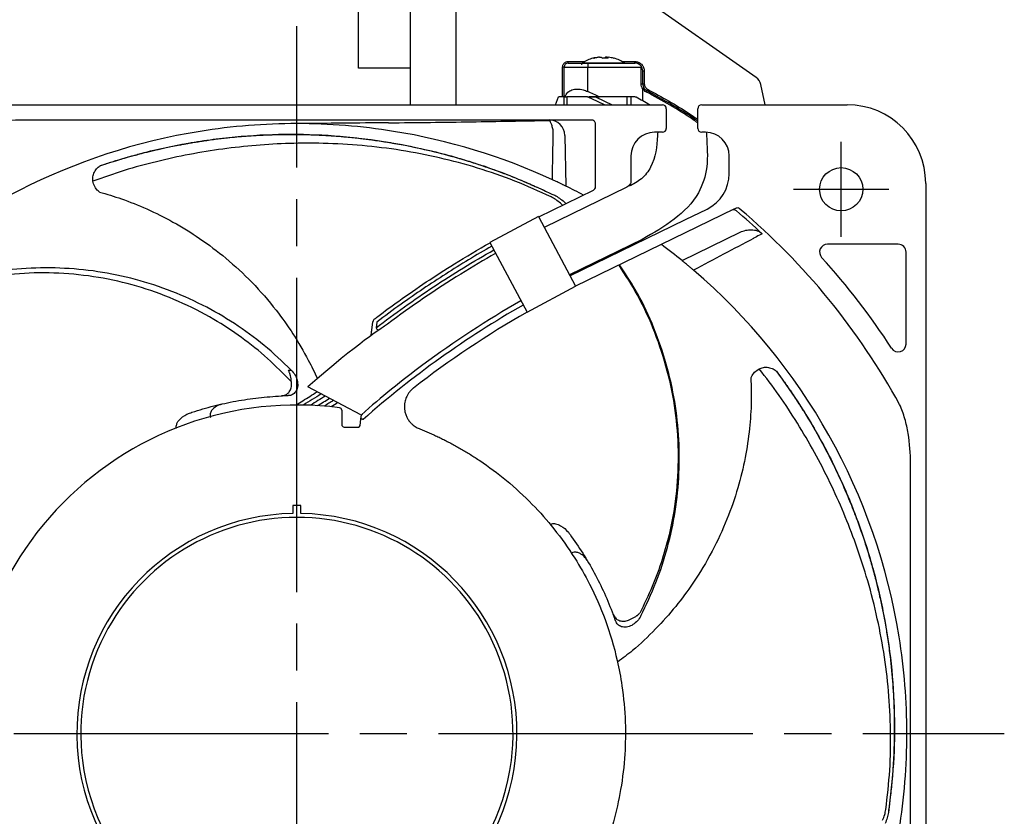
# Model space of a CAD drawing. Header units: millimetres. Extents: x 0 to 594, y 0 to 420.
# Tile 3 of 15: x 92 to 217, y 178 to 279. Entities that reach past the tile are written whole.
import ezdxf

# ---------------------------------------------------------------- set-up
doc = ezdxf.new("R2010")
doc.units = ezdxf.units.MM
doc.linetypes.add('CENTER', pattern=[27, 20, -2, 3, -2])

msp = doc.modelspace()

# ---------------------------------------------------------------- linework, layer by layer
for p, q in [((147.2, 288.35), (147.2, 268.35)), ((185.42, 271.83), (160.4, 289.35)), ((141.4, 287.85), (141.4, 268.35)), ((134.83, 273.51), (134.83, 282.3)), ((165.51, 274.4), (165.38, 274.4)), ((165.51, 274.4), (165.73, 274.4)), ((166.47, 274.4), (166.27, 274.4)), ((166.27, 274.26), (166.27, 274.4)), ((166.46, 274.4), (166.62, 274.4)), ((166.46, 274.4), (166.46, 274.26)), ((134.83, 273.01), (134.83, 273.51)), ((161, 273.15), (160.8, 273.15)), ((160.8, 269.35), (160.8, 273.15)), ((161, 273.15), (164, 273.15)), ((161, 269.35), (161, 273.15)), ((161.5, 273.65), (161.5, 273.85)), ((161.5, 273.85), (163.63, 273.85)), ((163.33, 273.67), (168.67, 273.67)), ((164, 273.65), (164, 273.15)), ((164, 273.65), (170, 273.65)), ((164, 270.04), (164, 273.15)), ((164, 273.15), (170.8, 273.15)), ((168.37, 273.85), (170, 273.85)), ((170, 273.65), (170, 273.85)), ((170.8, 271.03), (170.8, 273.15)), ((141.4, 273.01), (134.83, 273.01)), ((171, 271.03), (171, 272.65)), ((171, 272.65), (171.2, 272.65)), ((171.2, 272.65), (171.2, 271.03)), ((170.8, 271.03), (171, 271.03)), ((171, 271.03), (171.2, 271.03)), ((186.57, 268.35), (186.02, 270.92)), ((159.89, 268.35), (160.3, 269.35)), ((160.8, 269.35), (160.3, 269.35)), ((161, 269.35), (160.8, 269.35)), ((161, 268.35), (161, 269.35)), ((163.8, 269.35), (161.53, 269.35)), ((165.49, 269.35), (164.18, 269.35)), ((164.95, 269.35), (165.49, 269.35)), ((170, 269.35), (165.49, 269.35)), ((169, 268.35), (169, 269.35)), ((169.5, 269.35), (169.5, 268.35)), ((171, 268.84), (171, 270.36)), ((57, 268.35), (173.5, 268.35)), ((178.5, 268.35), (197, 268.35)), ((174, 267.85), (174, 265.35)), ((178, 265.35), (178, 267.85)), ((164.5, 266.41), (92.66, 266.41)), ((159.06, 266.36), (159.11, 266.41)), ((164.5, 266.41), (159.11, 266.41)), ((164.5, 266.41), (164.5, 266.41)), ((165, 257.93), (165, 266)), ((161.1, 264.45), (161.22, 258)), ((173.5, 264.85), (172.5, 264.85)), ((179, 264.85), (178.5, 264.85)), ((169.5, 261.85), (169.5, 258.48)), ((182, 259.58), (182, 261.85)), ((102, 260.61), (102.04, 260.63)), ((207, 258.35), (207, 118.35)), ((157.76, 254.09), (164.72, 257.48)), ((168.98, 257.86), (158.47, 252.74)), ((159.56, 256.93), (159.8, 256.83)), ((160.78, 255.56), (160.53, 255.82)), ((161.23, 255.78), (161.02, 255.98)), ((182.58, 255.07), (162.46, 245.25)), ((176.46, 253.75), (179.19, 255.08)), ((157.73, 254.13), (151.55, 250.84)), ((161.74, 246.59), (176.46, 253.75)), ((176, 248.52), (183.41, 252.13)), ((170.94, 251.22), (161.69, 246.7)), ((203.5, 250.6), (194.5, 250.6)), ((204.5, 237.91), (204.5, 249.6)), ((156.28, 241.97), (162.46, 245.25)), ((136.57, 240.02), (136.66, 240.75)), ((137.16, 240.69), (137.07, 239.96)), ((188, 234.45), (188.03, 234.42)), ((135.14, 228.91), (128.37, 232.45)), ((135.04, 227.53), (135.14, 228.35)), ((135.18, 228.65), (135.19, 228.77)), ((133, 227.35), (134.84, 227.35)), ((205.06, 154.01), (205.06, 222.69)), ((127.5, 217.35), (126.5, 217.35)), ((126.5, 217.35), (126.5, 216.35)), ((127.5, 216.35), (127.5, 217.35)), ((202.28, 178.58), (202.26, 178.32))]:
    msp.add_line(p, q)
at = {"linetype": 'CENTER', "ltscale": 2}
for p, q in [((127, 98.35), (127, 278.35)), ((37, 188.35), (217, 188.35))]:
    msp.add_line(p, q, dxfattribs=at)
at = {"linetype": 'CENTER', "ltscale": 0.861195}
for p, q in [((196.25, 251.55), (196.25, 263.65)), ((190.2, 257.6), (202.3, 257.6))]:
    msp.add_line(p, q, dxfattribs=at)
at = {"ltscale": 0.861195}
for p, q in [((157.73, 254.13), (162.46, 245.25)), ((151.55, 250.84), (156.28, 241.97))]:
    msp.add_line(p, q, dxfattribs=at)
at = {"flags": 128}
for points in [[(168.71, 273.65), (168.7, 273.65), (168.67, 273.67)], [(171.52, 270.15), (171.53, 270.15), (171.53, 270.16), (171.54, 270.18), (171.55, 270.2), (171.57, 270.23), (171.58, 270.26), (171.6, 270.29), (171.62, 270.32)], [(136.54, 239.7), (136.55, 239.83), (136.56, 239.93), (136.57, 240.02)], [(137.07, 239.96), (137.13, 239.89), (137.18, 239.81), (137.24, 239.75), (137.28, 239.69), (137.32, 239.64), (137.34, 239.61)], [(135.44, 228.32), (135.38, 228.32), (135.33, 228.33), (135.27, 228.34), (135.23, 228.34), (135.19, 228.35), (135.16, 228.35), (135.15, 228.35), (135.14, 228.35)]]:
    msp.add_lwpolyline(points, dxfattribs=at)
msp.add_circle((196.25, 257.6), 2.75)
for centre, radius, start, end in [((165.94, 269.59), 4.84, 96.6045, 105.4134), ((166.07, 269.59), 4.84, 96.6046, 105.4133), ((165.46, 274.02), 0.471, 30.4403, 53.936), ((166.54, 274.02), 0.471, 126.064, 149.5597), ((166.19, 274.02), 0.471, 30.4403, 53.936), ((166.06, 269.59), 4.84, 74.5866, 83.3955), ((161.5, 273.15), 0.5, 90, 180), ((163.47, 273.45), 0.27, 122.336, 180), ((166, 269.45), 5, 105.4306, 122.336), ((164.71, 274.1), 0.171, 67.9331, 112.0669), ((165.77, 268.89), 5.39, 87.5585, 89.1043), ((166.23, 268.96), 5.31, 86.0675, 93.9325), ((167.3, 274.15), 0.129, 64.7058, 85.0089), ((166, 269.45), 5, 57.664, 74.5694), ((184.56, 270.6), 1.5, 12, 55), ((172, 271.03), 1, 180, 212.1839), ((130, 192.85), 83.7, 64.4203, 66.0546), ((127.15, 188.13), 89.81, 64.7274, 65.7765), ((130, 192.85), 84.1, 63.8578, 65.4492), ((169.91, 268.86), 0.5, 62.0911, 79.3952), ((171.17, 270.18), 0.353, 324.59, 355.3434), ((127.15, 188.13), 91.85, 61.4837, 62.0911), ((127.15, 188.13), 91.85, 60.8498, 61.4837), ((173.5, 267.85), 0.5, 0, 90), ((178.5, 267.85), 0.5, 90, 180), ((197, 258.35), 10, 360, 90), ((127, 188.35), 77.6, 90, 99.1168), ((127, 188.35), 77.6, 80.8832, 90), ((164.5, 265.91), 0.5, 0.0203, 90.0211), ((127, 188.35), 77.6, 99.1168, 169.9525), ((127, 188.35), 77.6, 65.2295, 80.8832), ((172.5, 261.85), 3, 90, 180), ((173.5, 265.35), 0.5, 270, 0), ((178.5, 265.35), 0.5, 180, 270), ((179, 261.85), 3, 0, 90), ((177, 259.58), 5, 296, 0), ((127, 188.35), 77.6, 63.8359, 64.1236), ((127, 188.35), 77.6, 61.9889, 63.8359), ((164.5, 257.93), 0.5, 296, 0), ((127, 188.35), 86.88, 47.0537, 49.9455), ((182.97, 254.74), 0.527, 39.6981, 67.1037), ((127, 188.35), 87.35, 28.628, 49.8072), ((127, 188.35), 77.6, 50.8411, 53.3073), ((194.5, 249.6), 1, 90, 222.2192), ((203.5, 249.6), 1, 0, 90), ((127, 188.35), 77.6, 50.5616, 50.8411), ((127, 188.35), 90.15, 32.9363, 42.2192), ((127, 188.35), 77.6, 9.1168, 49.4264), ((216.57, 136.42), 123.19, 119.716, 126.6529), ((216.2, 136.85), 122.02, 119.6722, 131.4435), ((137.16, 240.69), 0.5, 127.2775, 173), ((203.5, 237.91), 1, 212.9363, 0), ((216.99, 135.99), 123.79, 126.6896, 131.3509), ((127, 188.35), 41.8, 82.5234, 191.7144), ((132.4, 229.5), 0.3, 0, 82.5234), ((133, 227.65), 0.3, 180, 270), ((134.84, 227.55), 0.2, 270, 353), ((127, 188.35), 28, 91.0232, 88.9768), ((127, 188.35), 27.5, 27.0357, 152.9643), ((127, 188.35), 27.5, 152.9643, 187.1645), ((127, 188.35), 27.5, 352.8355, 27.0357), ((127, 188.35), 77.6, 0, 9.1168), ((127, 188.35), 77.6, 350.8832, 0), ((127, 188.35), 27.5, 187.1645, 352.8355)]:
    msp.add_arc(centre, radius, start, end)
for centre, major_axis, ratio, start_param, end_param in [((159.1, 264.41), (1.33, 1.5), 0.998676, 5.458113, 7.010138), ((164.5, 265.91), (0, -0.5), 0.999261, 1.570796, 3.141593)]:
    msp.add_ellipse(centre, major_axis=major_axis, ratio=ratio, start_param=start_param, end_param=end_param)
for points, knots in [([(160.8, 273.15), (160.81, 273.24), (160.82, 273.37), (160.91, 273.54), (161, 273.65), (161.11, 273.74), (161.28, 273.83), (161.41, 273.84), (161.5, 273.85)], [0, 0, 0, 0, 0.239447, 0.369477, 0.500001, 0.630035, 0.760556, 1, 1, 1, 1]), ([(161.5, 273.65), (161.53, 273.65), (161.59, 273.65), (161.9, 273.65), (162.22, 273.65), (162.62, 273.65), (163.2, 273.65), (163.69, 273.65), (164, 273.65)], [0, 0, 0, 0, 0.239443, 0.369653, 0.5, 0.63021, 0.760557, 1, 1, 1, 1]), ([(170, 273.85), (170.15, 273.83), (170.38, 273.81), (170.66, 273.66), (170.85, 273.5), (171.01, 273.31), (171.16, 273.03), (171.18, 272.8), (171.2, 272.65)], [0, 0, 0, 0, 0.239442, 0.369578, 0.499999, 0.630136, 0.760556, 1, 1, 1, 1]), ([(170.83, 273.2), (170.78, 273.27), (170.66, 273.42), (170.4, 273.59), (170.16, 273.65), (170.02, 273.65), (170, 273.65), (170, 273.65)], [0, 0, 0, 0, 0.22918, 0.526297, 0.93559, 0.994307, 1, 1, 1, 1]), ([(170.83, 273.2), (170.82, 273.19), (170.81, 273.17), (170.8, 273.15), (170.8, 273.15)], [0, 0, 0, 0, 0.92836, 1, 1, 1, 1]), ([(171, 272.65), (171, 272.65), (171, 272.77), (170.97, 272.95), (170.88, 273.13), (170.84, 273.19), (170.83, 273.2)], [0, 0, 0, 0, 0.010233, 0.647312, 0.947405, 1, 1, 1, 1]), ([(171, 270.36), (170.94, 270.47), (170.83, 270.67), (170.81, 270.91), (170.8, 271.03)], [0, 0, 0, 0, 0.499993, 1, 1, 1, 1]), ([(171.2, 271.03), (171.21, 270.96), (171.22, 270.81), (171.31, 270.61), (171.44, 270.44), (171.56, 270.36), (171.62, 270.32)], [0, 0, 0, 0, 0.249216, 0.499943, 0.749228, 1, 1, 1, 1]), ([(161, 269.35), (161.01, 269.35), (161.03, 269.35), (161.16, 269.35), (161.26, 269.35), (161.33, 269.35), (161.35, 269.35)], [0, 0, 0, 0, 0.470987, 0.729954, 0.923501, 1, 1, 1, 1]), ([(161.1, 269.35), (161.2, 269.56), (161.38, 269.93), (161.96, 270.28), (162.66, 270.39), (163.38, 270.29), (163.8, 270.12), (164, 270.04)], [0, 0, 0, 0, 0.263398, 0.468102, 0.674193, 0.850307, 1, 1, 1, 1]), ([(163.97, 269.35), (163.34, 269.35), (162.46, 269.35), (161.58, 269.35), (161.35, 269.35)], [0, 0, 0, 0, 0.7318069, 1, 1, 1, 1]), ([(161.35, 269.35), (161.35, 269.14), (161.35, 268.81), (161.35, 268.47), (161.35, 268.35)], [0, 0, 0, 0, 0.631608, 1, 1, 1, 1]), ([(163.97, 269.35), (164.11, 269.35), (164.42, 269.35), (164.76, 269.35), (164.95, 269.35)], [0, 0, 0, 0, 0.444351, 1, 1, 1, 1]), ([(171.01, 270.4), (171.01, 270.39), (171.01, 270.39), (171, 270.38), (171, 270.37), (171, 270.37), (171, 270.36)], [0, 0, 0, 0, 0.180944, 0.417839, 0.853259, 1, 1, 1, 1]), ([(171.01, 270.4), (171.03, 270.41), (171.06, 270.43), (171.11, 270.46), (171.14, 270.48), (171.15, 270.49), (171.15, 270.49), (171.15, 270.5)], [0, 0, 0, 0, 0.213855, 0.451592, 0.713159, 0.853563, 1, 1, 1, 1]), ([(171.46, 269.97), (171.37, 270.03), (171.19, 270.14), (171.07, 270.31), (171.01, 270.4)], [0, 0, 0, 0, 0.500792, 1, 1, 1, 1]), ([(171.52, 270.15), (171.45, 270.2), (171.3, 270.29), (171.2, 270.43), (171.15, 270.5)], [0, 0, 0, 0, 0.523901, 1, 1, 1, 1]), ([(178, 266.05), (177.8, 266.19), (175.71, 267.65), (173.48, 268.87), (171.46, 269.97)], [0, 0, 0, 0, 0.097982, 1, 1, 1, 1]), ([(171.52, 270.15), (173.62, 269.01), (175.83, 267.8), (177.89, 266.36), (178, 266.28)], [0, 0, 0, 0, 0.94656, 1, 1, 1, 1]), ([(171.62, 270.32), (173.41, 269.34), (175.59, 268.15), (177.63, 266.75), (178, 266.5)], [0, 0, 0, 0, 0.821183, 1, 1, 1, 1]), ([(92.66, 266.41), (91.37, 266.42), (90.09, 266.33), (88.19, 266.01), (87.56, 265.87), (86.33, 265.52), (85.73, 265.3), (85.15, 265.02)], [0, 0, 0, 0, 0.5, 0.5, 0.75, 0.75, 1, 1, 1, 1]), ([(138.67, 266.06), (142.28, 266.09), (145.77, 266.13), (152.55, 266.24), (155.84, 266.3), (159.06, 266.36)], [0, 0, 0, 0, 0.5, 0.5, 1, 1, 1, 1]), ([(159.62, 264.99), (159.58, 265.2), (159.54, 265.39), (159.45, 265.72), (159.41, 265.86), (159.31, 266.09), (159.26, 266.18), (159.16, 266.31), (159.11, 266.35), (159.06, 266.36)], [0, 0, 0, 0, 0.25, 0.25, 0.5, 0.5, 0.75, 0.75, 1, 1, 1, 1]), ([(102, 260.61), (102.2, 260.68), (102.64, 260.82), (103.3, 261.04), (103.98, 261.25), (104.72, 261.47), (105.54, 261.71), (106.36, 261.93), (107.05, 262.12), (107.65, 262.27), (108.26, 262.42), (108.9, 262.57), (109.54, 262.72), (110.22, 262.87), (111.02, 263.04), (111.8, 263.19), (112.47, 263.32), (113.03, 263.42), (113.6, 263.52), (114.26, 263.63), (115.26, 263.78), (116.56, 263.97), (118.44, 264.19), (120.58, 264.38), (122.94, 264.52), (125.53, 264.59), (127.44, 264.58), (128.78, 264.54), (129.24, 264.53), (129.71, 264.51), (130.19, 264.48), (130.68, 264.46), (131.28, 264.42), (132.16, 264.36), (133.46, 264.25), (134.97, 264.09), (136.37, 263.91), (137.46, 263.76), (138.43, 263.61), (139.44, 263.44), (141.36, 263.09), (144.03, 262.51), (146.92, 261.75), (149.21, 261.06), (150.96, 260.48), (152.68, 259.87), (154.41, 259.21), (156.2, 258.47), (157.92, 257.71), (159.05, 257.17), (159.56, 256.93)], [0, 0, 0, 0, 0.010628, 0.023764, 0.035286, 0.046745, 0.062593, 0.078804, 0.089854, 0.098737, 0.110129, 0.121674, 0.131842, 0.143184, 0.15661, 0.172774, 0.18326, 0.190603, 0.201436, 0.212642, 0.224221, 0.252611, 0.278996, 0.319849, 0.361758, 0.398757, 0.451728, 0.459397, 0.467235, 0.475242, 0.483419, 0.491764, 0.500279, 0.514058, 0.536712, 0.566976, 0.591825, 0.608693, 0.623225, 0.641956, 0.660984, 0.722472, 0.781119, 0.812924, 0.84402, 0.874408, 0.905282, 0.937175, 0.972129, 1, 1, 1, 1]), ([(102.04, 260.63), (103.76, 261.17), (106.54, 262.05), (110.38, 262.95), (113.56, 263.56), (117.81, 264.19), (123.1, 264.63), (129.4, 264.63), (135.68, 264.11), (141.96, 263.06), (148.11, 261.49), (154.12, 259.44), (157.9, 257.7), (159.8, 256.83)], [0, 0, 0, 0, 0.086263, 0.140003, 0.19375, 0.247428, 0.354846, 0.462254, 0.569657, 0.678771, 0.787882, 0.893942, 1, 1, 1, 1]), ([(159.35, 256.62), (157.82, 257.32), (154.76, 258.72), (149.99, 260.35), (145.16, 261.65), (140.26, 262.6), (135.31, 263.21), (130.58, 263.48), (126.08, 263.46), (121.81, 263.22), (117.56, 262.75), (113.32, 262.07), (109.12, 261.14), (104.99, 260.03), (102.36, 259.1), (101.05, 258.64)], [0, 0, 0, 0, 0.083716, 0.167362, 0.251055, 0.334494, 0.417802, 0.501178, 0.57257, 0.643898, 0.715198, 0.786417, 0.857783, 0.928617, 1, 1, 1, 1]), ([(101.05, 258.64), (101.04, 258.72), (101.02, 258.89), (101.04, 259.19), (101.11, 259.5), (101.23, 259.8), (101.4, 260.07), (101.61, 260.32), (101.81, 260.48), (101.94, 260.57), (101.99, 260.6), (102, 260.61), (102, 260.61)], [0, 0, 0, 0, 0.1227181, 0.2492502, 0.3726881, 0.4976613, 0.6245992, 0.752392, 0.8783831, 0.9384216, 0.9686457, 1, 1, 1, 1]), ([(101.87, 257.26), (101.88, 257.26), (101.88, 257.26), (101.87, 257.26), (101.82, 257.3), (101.58, 257.49), (101.21, 257.94), (101.1, 258.4), (101.05, 258.64)], [0, 0, 0, 0, 0.010857, 0.028775, 0.050654, 0.151198, 0.553437, 1, 1, 1, 1]), ([(160.87, 258.17), (160.86, 258.17), (160.83, 258.19), (160.73, 258.23), (160.66, 258.27), (160.44, 258.37), (160.3, 258.44), (160.03, 258.57), (159.93, 258.61), (159.73, 258.71), (159.62, 258.76), (159.51, 258.81)], [0, 0, 0, 0, 0.25, 0.25, 0.5, 0.5, 0.75, 0.75, 0.875, 0.875, 1, 1, 1, 1]), ([(169.48, 258.43), (169.46, 258.38), (169.43, 258.29), (169.32, 258.14), (169.26, 258.07), (169.2, 258.02)], [0, 0, 0, 0, 0.5, 0.5, 1, 1, 1, 1]), ([(169.5, 258.47), (169.5, 258.47), (169.5, 258.47), (169.5, 258.47), (169.5, 258.48), (169.5, 258.48), (169.5, 258.48), (169.5, 258.48), (169.5, 258.48), (169.5, 258.48)], [0, 0, 0, 0, 0.0000083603, 0.0000083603, 0.0000083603, 0.00002132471, 0.00002132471, 0.00002132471, 0.00002426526, 0.00002426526, 0.00002426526, 0.00002426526]), ([(101.87, 257.25), (102.81, 256.98), (104.86, 256.37), (107.99, 255.1), (111.33, 253.44), (114.72, 251.36), (118.09, 248.81), (121.38, 245.76), (124.21, 242.51), (126.58, 239.17), (128.28, 236.24), (129.25, 234.31), (129.6, 233.52)], [0, 0, 0, 0, 0.070266, 0.1534539, 0.2431109, 0.3385894, 0.4398072, 0.54798, 0.662034, 0.7511637, 0.8442719, 0.9071939, 0.9071939, 0.9071939, 0.9071939]), ([(159.8, 256.83), (160, 256.72), (160.41, 256.49), (160.81, 256.15), (161.02, 255.98)], [0, 0, 0, 0, 0.488255, 1, 1, 1, 1]), ([(160.53, 255.82), (160.33, 255.98), (159.95, 256.3), (159.54, 256.51), (159.35, 256.62)], [0, 0, 0, 0, 0.525539, 1, 1, 1, 1]), ([(182.91, 254.85), (182.81, 254.93), (182.68, 254.96), (182.44, 254.97), (182.31, 254.94), (182.2, 254.88)], [0, 0, 0, 0, 0.5, 0.5, 1, 1, 1, 1]), ([(183.17, 255.22), (183.07, 255.22), (182.97, 255.2), (182.77, 255.15), (182.67, 255.11), (182.58, 255.07)], [0, 0, 0, 0, 0.5, 0.5, 1, 1, 1, 1]), ([(183.41, 252.13), (183.63, 252.24), (183.86, 252.32), (184.34, 252.43), (184.59, 252.46), (185.08, 252.45), (185.33, 252.4), (185.79, 252.24), (186.01, 252.11), (186.19, 251.94)], [0, 0, 0, 0, 0.25, 0.25, 0.5, 0.5, 0.75, 0.75, 1, 1, 1, 1]), ([(186.19, 251.94), (185.95, 251.82), (185.72, 251.69), (185.48, 251.56), (185.35, 251.5), (185.23, 251.43), (185.11, 251.36)], [0, 0, 0, 0, 0.001276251, 0.001276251, 0.001276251, 0.001937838, 0.001937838, 0.001937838, 0.001937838]), ([(139.96, 243.38), (142.27, 245.03), (144.63, 246.61), (148.54, 249.04), (150.05, 249.93), (151.57, 250.8)], [0.5697333, 0.5697333, 0.5697333, 0.5697333, 0.75, 0.75, 0.8613431, 0.8613431, 0.8613431, 0.8613431]), ([(137.07, 239.96), (139.45, 241.79), (141.89, 243.53), (146.89, 246.84), (149.45, 248.41), (152.06, 249.89)], [0, 0, 0, 0, 0.5, 0.5, 1, 1, 1, 1]), ([(152.29, 249.45), (150.79, 248.6), (149.31, 247.72), (144.65, 244.83), (141.54, 242.7), (138.52, 240.44)], [0.4773766, 0.4773766, 0.4773766, 0.4773766, 0.5878482, 0.5878482, 0.8296439, 0.8296439, 0.8296439, 0.8296439]), ([(151.81, 250.36), (149.82, 249.23), (147.86, 248.05), (144, 245.58), (142.11, 244.3), (140.25, 242.97)], [0, 0, 0, 0, 0.5, 0.5, 1, 1, 1, 1]), ([(177.47, 247.29), (177.38, 247.37), (177.29, 247.45), (177.11, 247.6), (177.02, 247.68), (176.87, 247.81), (176.8, 247.87), (176.67, 247.97), (176.62, 248.01), (176.48, 248.13), (176.41, 248.18), (176.33, 248.26), (176.3, 248.28), (176.3, 248.28)], [0, 0, 0, 0, 0.125, 0.125, 0.25, 0.25, 0.375, 0.375, 0.5, 0.5, 0.75, 0.75, 1, 1, 1, 1]), ([(126.29, 234.6), (125.16, 235.67), (122.89, 237.82), (119.09, 240.57), (114.98, 242.96), (110.56, 244.9), (105.88, 246.36), (101.09, 247.29), (96.22, 247.67), (91.36, 247.52), (86.56, 246.84), (81.9, 245.6), (77.4, 243.91), (74.59, 242.37), (73.19, 241.6)], [0, 0, 0, 0, 0.0810922, 0.1624072, 0.243483, 0.3281885, 0.4131571, 0.497853, 0.5820182, 0.6664386, 0.7505845, 0.8336405, 0.9169509, 1, 1, 1, 1]), ([(126.3, 233.09), (125.31, 234.11), (123.32, 236.13), (120, 238.78), (116.23, 241.26), (111.98, 243.42), (107.26, 245.18), (102.37, 246.37), (97.36, 246.97), (92.32, 247), (87.3, 246.42), (82.39, 245.23), (77.62, 243.51), (74.67, 241.89), (73.2, 241.08)], [0, 0, 0, 0, 0.0734916, 0.1463809, 0.2192777, 0.3061988, 0.3925128, 0.4788956, 0.5659943, 0.6524484, 0.7391523, 0.826408, 0.9130022, 1, 1, 1, 1]), ([(167.94, 247.93), (168.77, 246.66), (170.54, 243.95), (172.58, 239.43), (174.18, 234.53), (175.19, 229.47), (175.59, 224.32), (175.38, 219.16), (174.63, 214.54), (173.52, 210.49), (172.26, 207.01), (171.17, 204.78), (170.63, 203.67)], [0, 0, 0, 0, 0.097598, 0.207953, 0.31815, 0.429286, 0.539612, 0.65006, 0.761322, 0.840724, 0.920093, 1, 1, 1, 1]), ([(170.76, 203.32), (171.43, 204.73), (172.78, 207.54), (174.22, 212.01), (175.22, 216.66), (175.7, 221.46), (175.65, 226.36), (175.05, 231.21), (173.91, 235.95), (172.26, 240.53), (170.32, 244.58), (168.72, 246.95), (168.03, 247.97)], [0, 0, 0, 0, 0.09952, 0.199313, 0.298813, 0.402767, 0.507044, 0.610987, 0.714278, 0.817882, 0.92115, 1, 1, 1, 1]), ([(136.86, 241.09), (137, 241.2), (137.15, 241.31), (138.18, 242.08), (139.06, 242.74), (139.96, 243.38)], [0.48831673, 0.48831673, 0.48831673, 0.48831673, 0.5, 0.5, 0.5697333, 0.5697333, 0.5697333, 0.5697333]), ([(138.52, 240.44), (138.43, 240.38), (138.35, 240.31), (137.78, 239.89), (134.99, 238.22), (128.37, 232.45)], [0.95566335, 0.95566335, 0.95566335, 0.95566335, 0.9624333, 0.9624333, 1.00038665, 1.00038665, 1.00038665, 1.00038665]), ([(136.46, 239.09), (136.48, 239.25), (136.5, 239.39), (136.52, 239.61), (136.53, 239.68), (136.54, 239.7)], [0, 0, 0, 0, 0.5, 0.5, 1, 1, 1, 1]), ([(126.29, 234.6), (126.46, 234.4), (126.79, 234), (127.07, 233.28), (127.14, 232.57), (126.96, 231.94), (126.58, 231.51), (126.18, 231.35), (125.94, 231.34), (125.89, 231.34)], [0, 0, 0, 0, 0.163229, 0.326181, 0.495709, 0.662914, 0.818809, 0.960888, 1, 1, 1, 1]), ([(125.91, 234.58), (126, 234.58), (126.12, 234.59), (126.25, 234.59), (126.29, 234.6)], [0, 0, 0, 0, 0.677183, 1, 1, 1, 1]), ([(126.3, 233.09), (126.29, 233.22), (126.25, 233.48), (126.2, 233.82), (126.13, 234.05), (126.1, 234.16), (126.08, 234.22), (126.03, 234.36), (125.97, 234.47), (125.91, 234.58)], [0, 0, 0, 0, 0.249845, 0.499011, 0.624604, 0.711504, 0.736746, 0.749921, 1, 1, 1, 1]), ([(184.77, 233.54), (184.77, 233.54), (184.77, 233.54), (184.78, 233.55), (184.79, 233.61), (184.9, 233.89), (185.22, 234.39), (185.62, 234.63), (185.83, 234.76)], [0, 0, 0, 0, 0.010857, 0.028775, 0.050655, 0.151198, 0.553439, 1, 1, 1, 1]), ([(185.83, 234.76), (185.91, 234.79), (186.06, 234.86), (186.35, 234.93), (186.67, 234.96), (186.99, 234.93), (187.3, 234.86), (187.6, 234.74), (187.82, 234.6), (187.94, 234.5), (187.99, 234.46), (188, 234.46), (188, 234.45)], [0, 0, 0, 0, 0.122719, 0.249251, 0.372688, 0.497663, 0.624601, 0.752393, 0.878383, 0.938422, 0.968646, 1, 1, 1, 1]), ([(201.92, 178.68), (202.12, 180.35), (202.5, 183.69), (202.59, 188.73), (202.33, 193.73), (201.71, 198.69), (200.76, 203.58), (199.56, 208.16), (198.15, 212.44), (196.6, 216.42), (194.84, 220.32), (192.88, 224.14), (190.7, 227.85), (188.37, 231.43), (186.68, 233.64), (185.83, 234.76)], [0, 0, 0, 0, 0.0837157, 0.167362, 0.2510554, 0.3344938, 0.4178025, 0.5011779, 0.5725704, 0.6438978, 0.7151977, 0.7864169, 0.8577834, 0.9286171, 1, 1, 1, 1]), ([(188, 234.45), (188.12, 234.29), (188.4, 233.91), (188.81, 233.35), (189.22, 232.77), (189.65, 232.14), (190.14, 231.43), (190.6, 230.72), (190.99, 230.12), (191.32, 229.59), (191.66, 229.06), (192, 228.5), (192.34, 227.93), (192.69, 227.34), (193.09, 226.63), (193.48, 225.93), (193.81, 225.34), (194.08, 224.84), (194.35, 224.32), (194.66, 223.73), (195.12, 222.82), (195.69, 221.64), (196.48, 219.93), (197.33, 217.95), (198.19, 215.75), (199.06, 213.31), (199.64, 211.49), (200.01, 210.2), (200.14, 209.76), (200.27, 209.3), (200.39, 208.84), (200.52, 208.37), (200.67, 207.79), (200.88, 206.93), (201.18, 205.66), (201.5, 204.17), (201.76, 202.79), (201.95, 201.7), (202.11, 200.73), (202.26, 199.72), (202.52, 197.79), (202.8, 195.07), (202.96, 192.09), (203.01, 189.7), (203.01, 187.85), (202.95, 186.03), (202.86, 184.18), (202.71, 182.25), (202.52, 180.37), (202.36, 179.13), (202.28, 178.58)], [0, 0, 0, 0, 0.010628, 0.023764, 0.035286, 0.046745, 0.062593, 0.078804, 0.089854, 0.098737, 0.110129, 0.121674, 0.131842, 0.143184, 0.15661, 0.172774, 0.18326, 0.190603, 0.201436, 0.212642, 0.224221, 0.252611, 0.278996, 0.319849, 0.361758, 0.398757, 0.451728, 0.459397, 0.467235, 0.475242, 0.483419, 0.491764, 0.500279, 0.514058, 0.536712, 0.566976, 0.591825, 0.608693, 0.623225, 0.641956, 0.660984, 0.722472, 0.781119, 0.812924, 0.84402, 0.874408, 0.905282, 0.937175, 0.972129, 1, 1, 1, 1]), ([(188.03, 234.42), (189.08, 232.96), (190.77, 230.58), (192.81, 227.21), (194.38, 224.38), (196.29, 220.53), (198.34, 215.63), (200.29, 209.64), (201.73, 203.5), (202.68, 197.21), (203.09, 190.87), (203, 184.53), (202.5, 180.39), (202.26, 178.32)], [0, 0, 0, 0, 0.0862627, 0.1400032, 0.1937499, 0.2474276, 0.3548456, 0.4622542, 0.5696573, 0.6787709, 0.7878824, 0.8939424, 1, 1, 1, 1]), ([(125.02, 231.3), (125.2, 231.33), (125.56, 231.39), (125.98, 231.72), (126.25, 232.19), (126.34, 232.68), (126.31, 232.99), (126.3, 233.09)], [0, 0, 0, 0, 0.217662, 0.435234, 0.655748, 0.886255, 1, 1, 1, 1]), ([(184.76, 233.54), (184.79, 232.56), (184.85, 230.43), (184.61, 227.06), (184.07, 223.37), (183.13, 219.5), (181.75, 215.51), (179.86, 211.44), (177.64, 207.74), (175.2, 204.45), (172.62, 201.58), (170.15, 199.2), (168.44, 197.92), (167.8, 197.44)], [0, 0, 0, 0, 0.070307, 0.153543, 0.243251, 0.338785, 0.440061, 0.548297, 0.662416, 0.751598, 0.84476, 0.941806, 1, 1, 1, 1]), ([(126.91, 230.15), (127.48, 230.52), (128.06, 230.88), (128.95, 231.44), (129.26, 231.63), (129.58, 231.82)], [0.70686975, 0.70686975, 0.70686975, 0.70686975, 0.75, 0.75, 0.77338512, 0.77338512, 0.77338512, 0.77338512]), ([(141.83, 232.3), (141.79, 232.26), (141.71, 232.2), (141.59, 232.09), (141.47, 231.97), (141.36, 231.85), (141.26, 231.71), (141.16, 231.56), (141.06, 231.41), (140.91, 231.12), (140.73, 230.64), (140.66, 230.03), (140.7, 229.48), (140.8, 229.04), (140.96, 228.62), (141.19, 228.23), (141.46, 227.89), (141.76, 227.62), (142.04, 227.41), (142.29, 227.26), (142.47, 227.18), (142.56, 227.15)], [0, 0, 0, 0, 0.024817, 0.05026, 0.076331, 0.103034, 0.130372, 0.158346, 0.18696, 0.216216, 0.313318, 0.43285, 0.503945, 0.575028, 0.651809, 0.717035, 0.790802, 0.858663, 0.907531, 0.954637, 1, 1, 1, 1]), ([(113.65, 229.22), (114.57, 229.51), (116.41, 230.07), (119.24, 230.67), (122.12, 231.11), (124.05, 231.24), (125.02, 231.3)], [0, 0, 0, 0, 0.248295, 0.49659, 0.748295, 1, 1, 1, 1]), ([(125.89, 231.34), (125.85, 231.33), (125.56, 231.33), (125.28, 231.32), (125.02, 231.3)], [0, 0, 0, 0, 0.12284, 1, 1, 1, 1]), ([(117.46, 230.25), (117.31, 230.21), (116.94, 230.11), (116.5, 229.83), (116.13, 229.46), (115.97, 229.09), (115.94, 228.77), (115.99, 228.62), (116, 228.58)], [0, 0, 0, 0, 0.1798408, 0.4631778, 0.6473623, 0.8329362, 0.9605029, 1, 1, 1, 1]), ([(132.7, 229.5), (132.7, 229.5), (132.7, 229.49), (132.7, 229.44), (132.7, 229.41), (132.7, 229.32), (132.7, 229.27), (132.7, 229.14), (132.7, 229.07), (132.7, 228.83), (132.7, 228.64), (132.7, 228.23), (132.7, 228.01), (132.7, 227.65)], [0, 0, 0, 0, 0.125, 0.125, 0.25, 0.25, 0.375, 0.375, 0.5, 0.5, 0.75, 0.75, 1, 1, 1, 1]), ([(205.06, 222.69), (205.07, 223.98), (204.98, 225.26), (204.66, 227.16), (204.52, 227.79), (204.17, 229.02), (203.95, 229.62), (203.67, 230.2)], [0, 0, 0, 0, 0.5, 0.5, 0.75, 0.75, 1, 1, 1, 1]), ([(111.66, 227.15), (111.66, 227.15), (111.62, 227.25), (111.65, 227.52), (111.79, 227.98), (112.32, 228.6), (113.01, 229), (113.54, 229.19), (113.65, 229.22)], [0, 0, 0, 0, 0.000107, 0.094104, 0.235306, 0.466975, 0.887677, 1, 1, 1, 1]), ([(135.14, 228.35), (135.15, 228.42), (135.16, 228.48), (135.17, 228.57), (135.17, 228.59), (135.18, 228.63), (135.18, 228.65), (135.18, 228.65)], [0, 0, 0, 0, 0.5, 0.5, 0.75, 0.75, 1, 1, 1, 1]), ([(135.35, 228.98), (135.33, 228.97), (135.32, 228.96), (135.3, 228.94), (135.3, 228.94), (135.29, 228.93)], [0, 0, 0, 0, 0.5, 0.5, 1, 1, 1, 1]), ([(142.56, 227.15), (142.76, 227.07), (143.16, 226.9), (143.75, 226.65), (144.35, 226.38), (144.94, 226.11), (145.54, 225.82), (146.13, 225.52), (146.73, 225.2), (147.32, 224.88), (147.91, 224.54), (148.5, 224.2), (149.09, 223.84), (149.68, 223.46), (151.24, 222.44), (153.77, 220.55), (156.92, 217.64), (159.84, 214.33), (162.27, 210.92), (164.46, 207.06), (166.37, 202.72), (167.66, 198.36), (168.48, 193.98), (168.84, 189.99), (168.78, 185.57), (168.28, 181.32), (167.55, 178.05), (166.9, 175.88), (166.5, 174.66), (166.07, 173.48), (165.61, 172.32), (165.12, 171.19), (164.61, 170.09), (164.25, 169.38), (164.06, 169.02)], [0, 0, 0, 0, 0.0092142, 0.0184956, 0.0278442, 0.0372601, 0.0467433, 0.0562938, 0.0659115, 0.0755965, 0.0853488, 0.0951683, 0.1050552, 0.1150093, 0.1250308, 0.1855704, 0.2500136, 0.3093873, 0.3750055, 0.4296995, 0.5000015, 0.5781251, 0.6249905, 0.6913935, 0.7499846, 0.8147094, 0.8749705, 0.8935978, 0.9119698, 0.9300865, 0.9479478, 0.9655538, 0.9829045, 1, 1, 1, 1]), ([(159.24, 214.96), (159.31, 214.99), (159.52, 215.08), (159.99, 215.05), (160.75, 214.75), (161.34, 214.21), (161.68, 213.77), (161.75, 213.68)], [0, 0, 0, 0, 0.0706737, 0.2155266, 0.453188, 0.8847722, 1, 1, 1, 1]), ([(161.75, 213.68), (162.3, 212.89), (163.4, 211.31), (164.85, 208.81), (166.16, 206.21), (166.88, 204.41), (167.24, 203.5)], [0, 0, 0, 0, 0.2482946, 0.4965901, 0.7482945, 1, 1, 1, 1]), ([(163.9, 210.38), (163.82, 210.5), (163.61, 210.82), (163.21, 211.16), (162.74, 211.39), (162.33, 211.43), (162.05, 211.37), (161.94, 211.3), (161.94, 211.29)], [0, 0, 0, 0, 0.185365, 0.477404, 0.667245, 0.85852, 0.990005, 1, 1, 1, 1]), ([(167.24, 203.5), (167.32, 203.34), (167.49, 203.02), (167.93, 202.72), (168.47, 202.61), (168.96, 202.67), (169.24, 202.8), (169.34, 202.84)], [0, 0, 0, 0, 0.217662, 0.435234, 0.655747, 0.886254, 1, 1, 1, 1]), ([(167.54, 202.69), (167.53, 202.72), (167.43, 203), (167.33, 203.27), (167.24, 203.5)], [0, 0, 0, 0, 0.122841, 1, 1, 1, 1]), ([(170.76, 203.32), (170.63, 203.1), (170.35, 202.65), (169.76, 202.17), (169.1, 201.88), (168.44, 201.86), (167.92, 202.09), (167.64, 202.42), (167.56, 202.64), (167.54, 202.69)], [0, 0, 0, 0, 0.163229, 0.326182, 0.495709, 0.662914, 0.818809, 0.960888, 1, 1, 1, 1]), ([(169.34, 202.84), (169.46, 202.89), (169.69, 203.01), (169.99, 203.16), (170.19, 203.29), (170.29, 203.37), (170.34, 203.4), (170.45, 203.49), (170.54, 203.58), (170.63, 203.67)], [0, 0, 0, 0, 0.249844, 0.49901, 0.624604, 0.711504, 0.736745, 0.749921, 1, 1, 1, 1]), ([(201.52, 177.31), (201.62, 177.55), (201.8, 178.01), (201.88, 178.46), (201.92, 178.68)], [0, 0, 0, 0, 0.5255364, 1, 1, 1, 1]), ([(202.26, 178.32), (202.22, 178.09), (202.13, 177.63), (201.94, 177.14), (201.84, 176.9)], [0, 0, 0, 0, 0.488256, 1, 1, 1, 1])]:
    msp.add_open_spline(points, degree=3, knots=knots)
for points in [[(138.67, 266.06), (134.75, 266.03), (130.87, 265.99), (127, 265.95)], [(159.51, 258.81), (159.55, 260.88), (159.58, 262.94), (159.62, 264.99)], [(169.5, 258.48), (169.5, 258.48), (169.49, 258.45), (169.48, 258.43)], [(168.97, 257.83), (168.97, 257.84), (168.98, 257.85), (168.98, 257.86)], [(169.2, 258.02), (169.13, 257.96), (169.06, 257.9), (168.98, 257.86)], [(185.08, 251.35), (182.56, 250), (180.02, 248.65), (177.47, 247.29)], [(140.25, 242.97), (139.21, 242.22), (138.18, 241.47), (137.16, 240.69)], [(156.28, 241.97), (151.24, 239.1), (146.41, 235.86), (141.83, 232.3)], [(130.09, 231.55), (129.33, 231.09), (128.58, 230.62), (127.83, 230.14)], [(130.61, 231.28), (129.99, 230.9), (129.37, 230.51), (128.75, 230.11)], [(129.62, 230.07), (130.13, 230.38), (130.64, 230.69), (131.15, 231)], [(131.67, 230.73), (131.27, 230.49), (130.87, 230.25), (130.47, 230.01)], [(132.21, 230.45), (131.92, 230.27), (131.64, 230.1), (131.35, 229.92)], [(135.29, 228.93), (135.24, 228.9), (135.2, 228.84), (135.19, 228.77)]]:
    msp.add_open_spline(points, degree=3)
at = {"ltscale": 0.861195}
for points, knots in [([(172.9, 264.85), (172.89, 264.71), (172.83, 263.19), (172.56, 260.99), (170.93, 258.85), (169.82, 258.27), (169.28, 257.98)], [3.504104, 3.504104, 3.504104, 3.504104, 3.928105, 8.018995, 9.908575, 11.726544, 11.726544, 11.726544, 11.726544]), ([(179.11, 264.85), (179.11, 264.71), (179.16, 263.23), (179.42, 260.61), (177.63, 255.08), (173.76, 252.85), (170.94, 251.22)], [3.50221, 3.50221, 3.50221, 3.50221, 3.928105, 7.919804, 11.361044, 20.645011, 20.645011, 20.645011, 20.645011])]:
    msp.add_open_spline(points, degree=3, knots=knots, dxfattribs=at)

doc.saveas('drawing.dxf')
